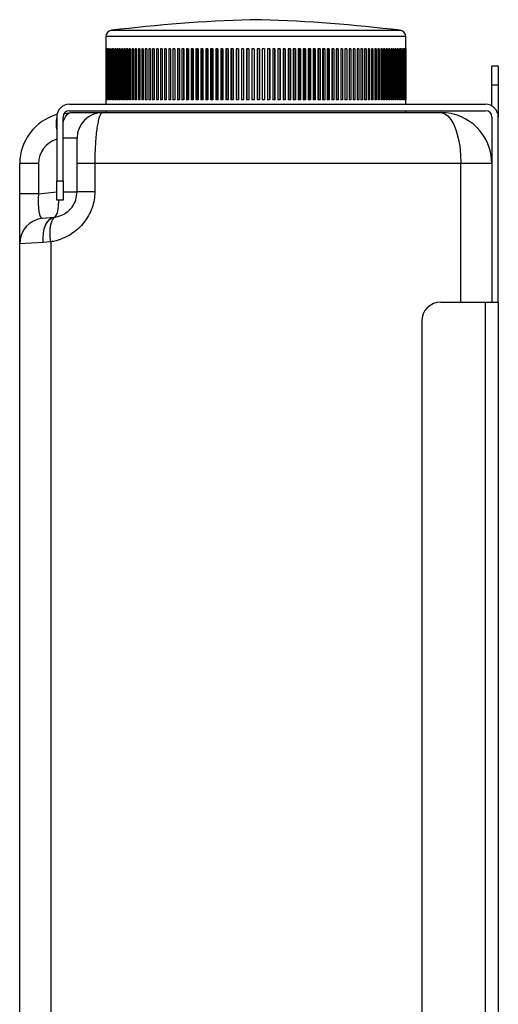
# Model space of a CAD drawing. Header units: millimetres. Extents: x 55 to 238, y 33 to 186.
# Tile 5 of 6: x 135 to 160, y 85 to 137. Entities that reach past the tile are written whole.
import ezdxf

# ---------------------------------------------------------------- set-up
doc = ezdxf.new("R2010")
doc.units = ezdxf.units.MM

msp = doc.modelspace()

# ---------------------------------------------------------------- linework, layer by layer
at = {"color": 7, "linetype": 'Continuous', "lineweight": 25}
for p, q in [((147.394, 136.705), (147.069, 136.705)), ((147.669, 136.705), (147.394, 136.705)), ((139.829, 136.15), (148.014, 136.15)), ((148.014, 136.15), (154.908, 136.15)), ((139.535, 135.819), (139.535, 132.281)), ((155.202, 135.819), (139.535, 135.819)), ((155.202, 132.281), (155.202, 135.819)), ((139.536, 135.181), (139.536, 132.515)), ((139.538, 135.181), (139.536, 135.181)), ((139.538, 135.181), (139.538, 132.515)), ((139.543, 135.181), (139.543, 132.515)), ((139.549, 135.181), (139.543, 135.181)), ((139.549, 135.181), (139.549, 132.515)), ((139.559, 135.181), (139.559, 132.515)), ((139.57, 135.181), (139.559, 135.181)), ((139.57, 135.181), (139.57, 132.515)), ((139.585, 135.181), (139.585, 132.515)), ((139.6, 135.181), (139.585, 135.181)), ((139.6, 135.181), (139.6, 132.515)), ((139.621, 135.181), (139.621, 132.515)), ((139.64, 135.181), (139.621, 135.181)), ((139.64, 135.181), (139.64, 132.515)), ((139.666, 135.181), (139.666, 132.515)), ((139.689, 135.181), (139.666, 135.181)), ((139.689, 135.181), (139.689, 132.515)), ((139.72, 135.181), (139.72, 132.515)), ((139.747, 135.181), (139.72, 135.181)), ((139.747, 135.181), (139.747, 132.515)), ((139.784, 135.181), (139.784, 132.515)), ((139.815, 135.181), (139.784, 135.181)), ((139.815, 135.181), (139.815, 132.515)), ((139.857, 135.181), (139.857, 132.515)), ((139.892, 135.181), (139.857, 135.181)), ((139.892, 135.181), (139.892, 132.515)), ((139.939, 135.181), (139.939, 132.515)), ((139.978, 135.181), (139.939, 135.181)), ((139.978, 135.181), (139.978, 132.515)), ((140.03, 135.181), (140.03, 132.515)), ((140.073, 135.181), (140.03, 135.181)), ((140.073, 135.181), (140.073, 132.515)), ((140.13, 135.181), (140.13, 132.515)), ((140.177, 135.181), (140.13, 135.181)), ((140.177, 135.181), (140.177, 132.515)), ((140.239, 135.181), (140.239, 132.515)), ((140.29, 135.181), (140.239, 135.181)), ((140.29, 135.181), (140.29, 132.515)), ((140.357, 135.181), (140.357, 132.515)), ((140.411, 135.181), (140.357, 135.181)), ((140.411, 135.181), (140.411, 132.515)), ((140.483, 135.181), (140.483, 132.515)), ((140.541, 135.181), (140.483, 135.181)), ((140.541, 135.181), (140.541, 132.515)), ((140.617, 135.181), (140.617, 132.515)), ((140.679, 135.181), (140.617, 135.181)), ((140.679, 135.181), (140.679, 132.515)), ((140.76, 135.181), (140.76, 132.515)), ((140.825, 135.181), (140.76, 135.181)), ((140.825, 135.181), (140.825, 132.515)), ((140.911, 135.181), (140.911, 132.515)), ((140.98, 135.181), (140.911, 135.181)), ((140.98, 135.181), (140.98, 132.515)), ((141.07, 135.181), (141.07, 132.515)), ((141.142, 135.181), (141.07, 135.181)), ((141.142, 135.181), (141.142, 132.515)), ((141.236, 135.181), (141.236, 132.515)), ((141.311, 135.181), (141.236, 135.181)), ((141.311, 135.181), (141.311, 132.515)), ((141.41, 135.181), (141.41, 132.515)), ((141.488, 135.181), (141.41, 135.181)), ((141.488, 135.181), (141.488, 132.515)), ((141.591, 135.181), (141.591, 132.515)), ((141.673, 135.181), (141.591, 135.181)), ((141.673, 135.181), (141.673, 132.515)), ((141.779, 135.181), (141.779, 132.515)), ((141.864, 135.181), (141.779, 135.181)), ((141.864, 135.181), (141.864, 132.515)), ((141.974, 135.181), (141.974, 132.515)), ((142.061, 135.181), (141.974, 135.181)), ((142.061, 135.181), (142.061, 132.515)), ((142.175, 135.181), (142.175, 132.515)), ((142.266, 135.181), (142.175, 135.181)), ((142.266, 135.181), (142.266, 132.515)), ((142.383, 135.181), (142.383, 132.515)), ((142.476, 135.181), (142.383, 135.181)), ((142.476, 135.181), (142.476, 132.515)), ((142.597, 135.181), (142.597, 132.515)), ((142.693, 135.181), (142.597, 135.181)), ((142.693, 135.181), (142.693, 132.515)), ((142.817, 135.181), (142.817, 132.515)), ((142.915, 135.181), (142.817, 135.181)), ((142.912, 135.181), (142.912, 132.515)), ((142.915, 135.181), (142.915, 132.515)), ((143.042, 135.181), (143.042, 132.515)), ((143.143, 135.181), (143.042, 135.181)), ((143.133, 135.181), (143.133, 132.515)), ((143.143, 135.181), (143.143, 132.515)), ((143.273, 135.181), (143.273, 132.515)), ((143.375, 135.181), (143.273, 135.181)), ((143.359, 135.181), (143.359, 132.515)), ((143.375, 135.181), (143.375, 132.515)), ((143.508, 135.181), (143.508, 132.515)), ((143.613, 135.181), (143.508, 135.181)), ((143.589, 135.181), (143.589, 132.515)), ((143.613, 135.181), (143.613, 132.515)), ((143.748, 135.181), (143.748, 132.515)), ((143.855, 135.181), (143.748, 135.181)), ((143.824, 135.181), (143.824, 132.515)), ((143.855, 135.181), (143.855, 132.515)), ((143.993, 135.181), (143.993, 132.515)), ((144.102, 135.181), (143.993, 135.181)), ((144.064, 135.181), (144.064, 132.515)), ((144.102, 135.181), (144.102, 132.515)), ((144.242, 135.181), (144.242, 132.515)), ((144.352, 135.181), (144.242, 135.181)), ((144.307, 135.181), (144.307, 132.515)), ((144.352, 135.181), (144.352, 132.515)), ((144.494, 135.181), (144.494, 132.515)), ((144.606, 135.181), (144.494, 135.181)), ((144.554, 135.181), (144.554, 132.515)), ((144.606, 135.181), (144.606, 132.515)), ((144.75, 135.181), (144.75, 132.515)), ((144.864, 135.181), (144.75, 135.181)), ((144.805, 135.181), (144.805, 132.515)), ((144.864, 135.181), (144.864, 132.515)), ((145.01, 135.181), (145.01, 132.515)), ((145.124, 135.181), (145.01, 135.181)), ((145.058, 135.181), (145.058, 132.515)), ((145.124, 135.181), (145.124, 132.515)), ((145.272, 135.181), (145.272, 132.515)), ((145.388, 135.181), (145.272, 135.181)), ((145.315, 135.181), (145.315, 132.515)), ((145.388, 135.181), (145.388, 132.515)), ((145.536, 135.181), (145.536, 132.515)), ((145.653, 135.181), (145.536, 135.181)), ((145.574, 135.181), (145.574, 132.515)), ((145.653, 135.181), (145.653, 132.515)), ((145.803, 135.181), (145.803, 132.515)), ((145.921, 135.181), (145.803, 135.181)), ((145.835, 135.181), (145.835, 132.515)), ((145.921, 135.181), (145.921, 132.515)), ((146.072, 135.181), (146.072, 132.515)), ((146.191, 135.181), (146.072, 135.181)), ((146.098, 135.181), (146.098, 132.515)), ((146.191, 135.181), (146.191, 132.515)), ((146.342, 135.181), (146.342, 132.515)), ((146.462, 135.181), (146.342, 135.181)), ((146.363, 135.181), (146.363, 132.515)), ((146.462, 135.181), (146.462, 132.515)), ((146.614, 135.181), (146.614, 132.515)), ((146.734, 135.181), (146.614, 135.181)), ((146.629, 135.181), (146.629, 132.515)), ((146.734, 135.181), (146.734, 132.515)), ((146.887, 135.181), (146.887, 132.515)), ((147.007, 135.181), (146.887, 135.181)), ((146.896, 135.181), (146.896, 132.515)), ((147.007, 135.181), (147.007, 132.515)), ((147.16, 135.181), (147.16, 132.515)), ((147.28, 135.181), (147.16, 135.181)), ((147.163, 135.181), (147.163, 132.515)), ((147.28, 135.181), (147.28, 132.515)), ((147.433, 135.181), (147.433, 132.515)), ((147.553, 135.181), (147.433, 135.181)), ((147.551, 135.181), (147.551, 132.515)), ((147.553, 135.181), (147.553, 132.515)), ((147.707, 135.181), (147.707, 132.515)), ((147.826, 135.181), (147.707, 135.181)), ((147.818, 135.181), (147.818, 132.515)), ((147.826, 135.181), (147.826, 132.515)), ((147.98, 135.181), (147.98, 132.515)), ((148.099, 135.181), (147.98, 135.181)), ((148.085, 135.181), (148.085, 132.515)), ((148.099, 135.181), (148.099, 132.515)), ((148.252, 135.181), (148.252, 132.515)), ((148.371, 135.181), (148.252, 135.181)), ((148.351, 135.181), (148.351, 132.515)), ((148.371, 135.181), (148.371, 132.515)), ((148.523, 135.181), (148.523, 132.515)), ((148.641, 135.181), (148.523, 135.181)), ((148.616, 135.181), (148.616, 132.515)), ((148.641, 135.181), (148.641, 132.515)), ((148.792, 135.181), (148.792, 132.515)), ((148.91, 135.181), (148.792, 135.181)), ((148.879, 135.181), (148.879, 132.515)), ((148.91, 135.181), (148.91, 132.515)), ((149.06, 135.181), (149.06, 132.515)), ((149.177, 135.181), (149.06, 135.181)), ((149.14, 135.181), (149.14, 132.515)), ((149.177, 135.181), (149.177, 132.515)), ((149.326, 135.181), (149.326, 132.515)), ((149.442, 135.181), (149.326, 135.181)), ((149.399, 135.181), (149.399, 132.515)), ((149.442, 135.181), (149.442, 132.515)), ((149.59, 135.181), (149.59, 132.515)), ((149.705, 135.181), (149.59, 135.181)), ((149.656, 135.181), (149.656, 132.515)), ((149.705, 135.181), (149.705, 132.515)), ((149.851, 135.181), (149.851, 132.515)), ((149.964, 135.181), (149.851, 135.181)), ((149.91, 135.181), (149.91, 132.515)), ((149.964, 135.181), (149.964, 132.515)), ((150.108, 135.181), (150.108, 132.515)), ((150.221, 135.181), (150.108, 135.181)), ((150.161, 135.181), (150.161, 132.515)), ((150.221, 135.181), (150.221, 132.515)), ((150.363, 135.181), (150.363, 132.515)), ((150.473, 135.181), (150.363, 135.181)), ((150.409, 135.181), (150.409, 132.515)), ((150.473, 135.181), (150.473, 132.515)), ((150.614, 135.181), (150.614, 132.515)), ((150.723, 135.181), (150.614, 135.181)), ((150.652, 135.181), (150.652, 132.515)), ((150.723, 135.181), (150.723, 132.515)), ((150.861, 135.181), (150.861, 132.515)), ((150.968, 135.181), (150.861, 135.181)), ((150.892, 135.181), (150.892, 132.515)), ((150.968, 135.181), (150.968, 132.515)), ((151.103, 135.181), (151.103, 132.515)), ((151.208, 135.181), (151.103, 135.181)), ((151.128, 135.181), (151.128, 132.515)), ((151.208, 135.181), (151.208, 132.515)), ((151.341, 135.181), (151.341, 132.515)), ((151.444, 135.181), (151.341, 135.181)), ((151.359, 135.181), (151.359, 132.515)), ((151.444, 135.181), (151.444, 132.515)), ((151.574, 135.181), (151.574, 132.515)), ((151.675, 135.181), (151.574, 135.181)), ((151.585, 135.181), (151.585, 132.515)), ((151.675, 135.181), (151.675, 132.515)), ((151.802, 135.181), (151.802, 132.515)), ((151.901, 135.181), (151.802, 135.181)), ((151.806, 135.181), (151.806, 132.515)), ((151.901, 135.181), (151.901, 132.515)), ((152.025, 135.181), (152.025, 132.515)), ((152.121, 135.181), (152.025, 135.181)), ((152.121, 135.181), (152.121, 132.515)), ((152.242, 135.181), (152.242, 132.515)), ((152.335, 135.181), (152.242, 135.181)), ((152.335, 135.181), (152.335, 132.515)), ((152.453, 135.181), (152.453, 132.515)), ((152.544, 135.181), (152.453, 135.181)), ((152.544, 135.181), (152.544, 132.515)), ((152.658, 135.181), (152.658, 132.515)), ((152.746, 135.181), (152.658, 135.181)), ((152.746, 135.181), (152.746, 132.515)), ((152.856, 135.181), (152.856, 132.515)), ((152.941, 135.181), (152.856, 135.181)), ((152.941, 135.181), (152.941, 132.515)), ((153.048, 135.181), (153.048, 132.515)), ((153.13, 135.181), (153.048, 135.181)), ((153.13, 135.181), (153.13, 132.515)), ((153.233, 135.181), (153.233, 132.515)), ((153.312, 135.181), (153.233, 135.181)), ((153.312, 135.181), (153.312, 132.515)), ((153.411, 135.181), (153.411, 132.515)), ((153.486, 135.181), (153.411, 135.181)), ((153.486, 135.181), (153.486, 132.515)), ((153.581, 135.181), (153.581, 132.515)), ((153.653, 135.181), (153.581, 135.181)), ((153.653, 135.181), (153.653, 132.515)), ((153.744, 135.181), (153.744, 132.515)), ((153.813, 135.181), (153.744, 135.181)), ((153.813, 135.181), (153.813, 132.515)), ((153.899, 135.181), (153.899, 132.515)), ((153.964, 135.181), (153.899, 135.181)), ((153.964, 135.181), (153.964, 132.515)), ((154.046, 135.181), (154.046, 132.515)), ((154.108, 135.181), (154.046, 135.181)), ((154.108, 135.181), (154.108, 132.515)), ((154.185, 135.181), (154.185, 132.515)), ((154.243, 135.181), (154.185, 135.181)), ((154.243, 135.181), (154.243, 132.515)), ((154.315, 135.181), (154.315, 132.515)), ((154.37, 135.181), (154.315, 135.181)), ((154.37, 135.181), (154.37, 132.515)), ((154.437, 135.181), (154.437, 132.515)), ((154.488, 135.181), (154.437, 135.181)), ((154.488, 135.181), (154.488, 132.515)), ((154.551, 135.181), (154.551, 132.515)), ((154.598, 135.181), (154.551, 135.181)), ((154.598, 135.181), (154.598, 132.515)), ((154.656, 135.181), (154.656, 132.515)), ((154.699, 135.181), (154.656, 135.181)), ((154.699, 135.181), (154.699, 132.515)), ((154.752, 135.181), (154.752, 132.515)), ((154.791, 135.181), (154.752, 135.181)), ((154.791, 135.181), (154.791, 132.515)), ((154.838, 135.181), (154.838, 132.515)), ((154.874, 135.181), (154.838, 135.181)), ((154.874, 135.181), (154.874, 132.515)), ((154.916, 135.181), (154.916, 132.515)), ((154.947, 135.181), (154.916, 135.181)), ((154.947, 135.181), (154.947, 132.515)), ((154.985, 135.181), (154.985, 132.515)), ((155.012, 135.181), (154.985, 135.181)), ((155.012, 135.181), (155.012, 132.515)), ((155.044, 135.181), (155.044, 132.515)), ((155.067, 135.181), (155.044, 135.181)), ((155.067, 135.181), (155.067, 132.515)), ((155.094, 135.181), (155.094, 132.515)), ((155.113, 135.181), (155.094, 135.181)), ((155.113, 135.181), (155.113, 132.515)), ((155.135, 135.181), (155.135, 132.515)), ((155.149, 135.181), (155.135, 135.181)), ((155.149, 135.181), (155.149, 132.515)), ((155.166, 135.181), (155.166, 132.515)), ((155.176, 135.181), (155.166, 135.181)), ((155.176, 135.181), (155.176, 132.515)), ((155.187, 135.181), (155.187, 132.515)), ((155.194, 135.181), (155.187, 135.181)), ((155.194, 135.181), (155.194, 132.515)), ((155.199, 135.181), (155.199, 132.515)), ((155.202, 135.181), (155.199, 135.181)), ((155.202, 135.181), (155.202, 132.515)), ((160.035, 134.281), (159.702, 134.281)), ((159.702, 133.281), (159.702, 134.281)), ((160.035, 134.281), (160.035, 133.281)), ((160.035, 133.281), (159.702, 133.281)), ((159.702, 132.192), (159.702, 133.281)), ((160.035, 133.281), (160.035, 131.615)), ((159.369, 132.281), (137.635, 132.281)), ((139.538, 132.515), (139.536, 132.515)), ((139.549, 132.515), (139.543, 132.515)), ((139.57, 132.515), (139.559, 132.515)), ((139.6, 132.515), (139.585, 132.515)), ((139.64, 132.515), (139.621, 132.515)), ((139.689, 132.515), (139.666, 132.515)), ((139.747, 132.515), (139.72, 132.515)), ((139.815, 132.515), (139.784, 132.515)), ((139.892, 132.515), (139.857, 132.515)), ((139.978, 132.515), (139.939, 132.515)), ((140.073, 132.515), (140.03, 132.515)), ((140.177, 132.515), (140.13, 132.515)), ((140.29, 132.515), (140.239, 132.515)), ((140.411, 132.515), (140.357, 132.515)), ((140.541, 132.515), (140.483, 132.515)), ((140.679, 132.515), (140.617, 132.515)), ((140.825, 132.515), (140.76, 132.515)), ((140.98, 132.515), (140.911, 132.515)), ((141.142, 132.515), (141.07, 132.515)), ((141.311, 132.515), (141.236, 132.515)), ((141.488, 132.515), (141.41, 132.515)), ((141.673, 132.515), (141.591, 132.515)), ((141.864, 132.515), (141.779, 132.515)), ((142.061, 132.515), (141.974, 132.515)), ((142.266, 132.515), (142.175, 132.515)), ((142.476, 132.515), (142.383, 132.515)), ((142.693, 132.515), (142.597, 132.515)), ((142.915, 132.515), (142.817, 132.515)), ((143.143, 132.515), (143.042, 132.515)), ((143.375, 132.515), (143.273, 132.515)), ((143.613, 132.515), (143.508, 132.515)), ((143.855, 132.515), (143.748, 132.515)), ((144.102, 132.515), (143.993, 132.515)), ((144.352, 132.515), (144.242, 132.515)), ((144.606, 132.515), (144.494, 132.515)), ((144.864, 132.515), (144.75, 132.515)), ((145.124, 132.515), (145.01, 132.515)), ((145.388, 132.515), (145.272, 132.515)), ((145.653, 132.515), (145.536, 132.515)), ((145.921, 132.515), (145.803, 132.515)), ((146.191, 132.515), (146.072, 132.515)), ((146.462, 132.515), (146.342, 132.515)), ((146.734, 132.515), (146.614, 132.515)), ((147.007, 132.515), (146.887, 132.515)), ((147.28, 132.515), (147.16, 132.515)), ((147.553, 132.515), (147.433, 132.515)), ((147.826, 132.515), (147.707, 132.515)), ((148.099, 132.515), (147.98, 132.515)), ((148.371, 132.515), (148.252, 132.515)), ((148.641, 132.515), (148.523, 132.515)), ((148.91, 132.515), (148.792, 132.515)), ((149.177, 132.515), (149.06, 132.515)), ((149.442, 132.515), (149.326, 132.515)), ((149.705, 132.515), (149.59, 132.515)), ((149.964, 132.515), (149.851, 132.515)), ((150.221, 132.515), (150.108, 132.515)), ((150.473, 132.515), (150.363, 132.515)), ((150.723, 132.515), (150.614, 132.515)), ((150.968, 132.515), (150.861, 132.515)), ((151.208, 132.515), (151.103, 132.515)), ((151.444, 132.515), (151.341, 132.515)), ((151.675, 132.515), (151.574, 132.515)), ((151.901, 132.515), (151.802, 132.515)), ((152.121, 132.515), (152.025, 132.515)), ((152.335, 132.515), (152.242, 132.515)), ((152.544, 132.515), (152.453, 132.515)), ((152.746, 132.515), (152.658, 132.515)), ((152.941, 132.515), (152.856, 132.515)), ((153.13, 132.515), (153.048, 132.515)), ((153.312, 132.515), (153.233, 132.515)), ((153.486, 132.515), (153.411, 132.515)), ((153.653, 132.515), (153.581, 132.515)), ((153.813, 132.515), (153.744, 132.515)), ((153.964, 132.515), (153.899, 132.515)), ((154.108, 132.515), (154.046, 132.515)), ((154.243, 132.515), (154.185, 132.515)), ((154.37, 132.515), (154.315, 132.515)), ((154.488, 132.515), (154.437, 132.515)), ((154.598, 132.515), (154.551, 132.515)), ((154.699, 132.515), (154.656, 132.515)), ((154.791, 132.515), (154.752, 132.515)), ((154.874, 132.515), (154.838, 132.515)), ((154.947, 132.515), (154.916, 132.515)), ((155.012, 132.515), (154.985, 132.515)), ((155.067, 132.515), (155.044, 132.515)), ((155.113, 132.515), (155.094, 132.515)), ((155.149, 132.515), (155.135, 132.515)), ((155.176, 132.515), (155.166, 132.515)), ((155.194, 132.515), (155.187, 132.515)), ((155.202, 132.515), (155.199, 132.515)), ((137.373, 131.809), (137.702, 131.848)), ((137.635, 131.948), (159.369, 131.948)), ((137.702, 131.848), (139.369, 131.848)), ((139.369, 131.848), (157.035, 131.848)), ((139.535, 131.948), (139.535, 131.848)), ((155.202, 131.848), (155.202, 131.948)), ((136.969, 131.615), (136.969, 128.281)), ((137.302, 128.281), (137.302, 131.615)), ((159.702, 131.615), (159.702, 121.948)), ((160.035, 121.948), (160.035, 131.615)), ((138.035, 130.515), (137.302, 130.515)), ((136.024, 129.181), (135.035, 129.181)), ((135.035, 127.608), (135.035, 129.181)), ((136.024, 129.181), (136.024, 127.608)), ((138.959, 129.181), (138.035, 129.181)), ((138.035, 127.715), (138.035, 129.181)), ((158.081, 129.181), (138.959, 129.181)), ((138.959, 129.181), (138.959, 127.715)), ((159.702, 129.181), (158.081, 129.181)), ((158.081, 121.948), (158.081, 129.181)), ((136.969, 128.281), (137.302, 128.281)), ((136.969, 127.281), (136.969, 128.281)), ((137.302, 128.281), (137.302, 127.281)), ((136.024, 127.608), (136.969, 127.707)), ((137.302, 127.715), (138.035, 127.715)), ((138.959, 127.715), (138.035, 127.715)), ((136.024, 127.608), (135.035, 127.608)), ((135.035, 124.999), (135.035, 127.608)), ((137.302, 127.281), (136.969, 127.281)), ((136.229, 126.325), (136.842, 126.389)), ((136.842, 126.389), (136.941, 126.403)), ((136.26, 125.063), (135.035, 124.999)), ((136.657, 125.092), (136.26, 125.063)), ((136.657, 125.092), (136.657, 77.848)), ((135.035, 77.848), (135.035, 124.999)), ((157.035, 121.948), (159.369, 121.948)), ((159.369, 53.948), (159.369, 121.948)), ((159.369, 121.948), (160.035, 121.948)), ((160.035, 121.948), (160.035, 53.948)), ((156.035, 120.948), (156.035, 54.948))]:
    msp.add_line(p, q, dxfattribs=at)
at = {"color": 7, "linetype": 'Continuous', "lineweight": 25, "flags": 128}
for points in [[(137.302, 131.315), (137.349, 131.457), (137.424, 131.623), (137.511, 131.746), (137.605, 131.822), (137.702, 131.848)], [(157.035, 131.848), (157.217, 131.807), (157.393, 131.687), (157.558, 131.491), (157.707, 131.224), (157.836, 130.895), (157.941, 130.515), (158.018, 130.093), (158.065, 129.644), (158.081, 129.181)], [(136.842, 126.389), (136.904, 126.421), (136.96, 126.5), (137.006, 126.625), (137.04, 126.79), (137.062, 126.989), (137.071, 127.216), (137.071, 127.281)], [(136.26, 125.063), (136.254, 125.313), (136.274, 125.554), (136.32, 125.777), (136.389, 125.975), (136.479, 126.141), (136.587, 126.267), (136.71, 126.351), (136.842, 126.389)], [(136.657, 125.092), (136.628, 125.337), (136.619, 125.573), (136.63, 125.793), (136.659, 125.988), (136.707, 126.152), (136.772, 126.278), (136.851, 126.363), (136.941, 126.403)]]:
    msp.add_lwpolyline(points, dxfattribs=at)
at = {"color": 7, "linetype": 'Continuous', "lineweight": 25}
for centre, radius, start, end in [((150.064, 50.09), 86.667, 91.9807, 96.78211), ((144.673, 50.09), 86.667, 83.21789, 88.0193), ((139.869, 135.819), 0.333, 96.7821, 180), ((154.869, 135.819), 0.333, 0, 83.2179), ((137.635, 131.615), 0.667, 90, 180), ((159.369, 131.615), 0.667, 0, 90), ((137.702, 129.181), 2.667, 105.6564, 180), ((137.635, 131.615), 0.333, 90, 180), ((139.369, 130.515), 1.333, 90, 180), ((157.035, 129.181), 2.667, 0, 90), ((159.369, 131.615), 0.333, 0, 90), ((139.048, 131.263), 2.106, 170.7324, 189.2676), ((137.357, 129.181), 1.333, 106.9287, 180), ((136.369, 124.999), 1.333, 96, 180), ((157.035, 120.948), 1, 90, 180)]:
    msp.add_arc(centre, radius, start, end, dxfattribs=at)
msp.add_ellipse((136.369, 127.68), major_axis=(0.158, 1.355), ratio=0.245895, start_param=1.652981, end_param=3.19672, dxfattribs=at)
for points, knots in [([(139.369, 131.848), (139.344, 131.84), (139.294, 131.824), (139.222, 131.698), (139.155, 131.495), (139.096, 131.221), (139.046, 130.88), (139.007, 130.497), (138.979, 130.075), (138.962, 129.636), (138.96, 129.332), (138.959, 129.181)], [0, 0, 0, 0, 0.111106, 0.22563, 0.337918, 0.453807, 0.564146, 0.677999, 0.783907, 0.892992, 1, 1, 1, 1]), ([(138.035, 129.181), (138.035, 129.256), (138.035, 129.483), (138.035, 129.853), (138.035, 130.217), (138.035, 130.467), (138.035, 130.499), (138.035, 130.515)], [0, 0, 0, 0, 0.105297, 0.316902, 0.539971, 0.770104, 1, 1, 1, 1]), ([(138.959, 127.715), (138.951, 127.571), (138.937, 127.282), (138.823, 126.861), (138.646, 126.467), (138.404, 126.104), (138.107, 125.786), (137.758, 125.513), (137.367, 125.298), (136.993, 125.16), (136.753, 125.111), (136.657, 125.092)], [0, 0, 0, 0, 0.110544, 0.221105, 0.332728, 0.444393, 0.559555, 0.674767, 0.796873, 0.919027, 1, 1, 1, 1]), ([(136.941, 126.403), (136.986, 126.413), (137.164, 126.451), (137.461, 126.591), (137.776, 126.889), (137.993, 127.276), (138.021, 127.57), (138.035, 127.715)], [0, 0, 0, 0, 0.087503, 0.343565, 0.574619, 0.790533, 1, 1, 1, 1])]:
    msp.add_open_spline(points, degree=3, knots=knots, dxfattribs=at)

doc.saveas('drawing.dxf')
